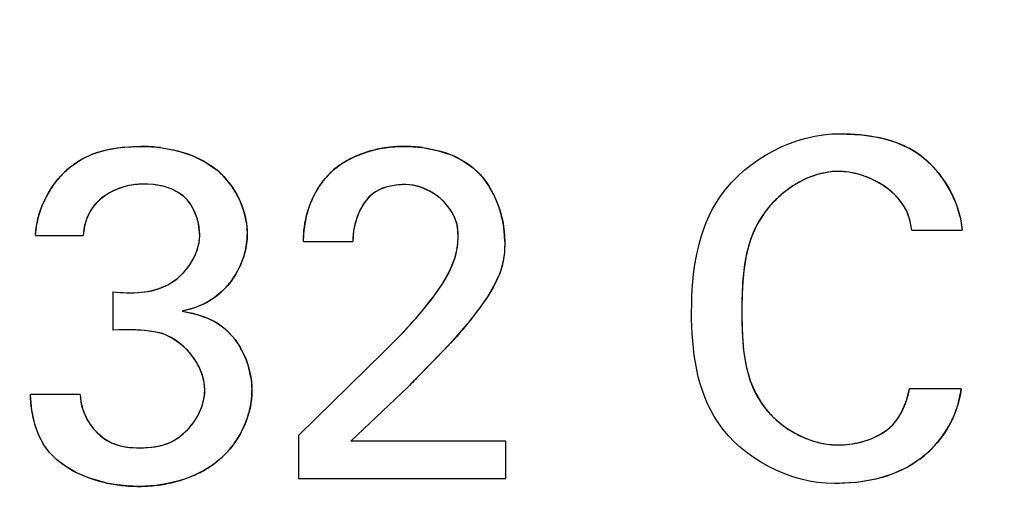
# Model space of a CAD drawing. Header units: inches. Extents: x 0 to 34, y 0 to 22.
# Tile 23 of 53: x 8.0613 to 8.2068, y 12.0297 to 12.1018. Entities that reach past the tile are written whole.
import ezdxf

# ---------------------------------------------------------------- set-up
doc = ezdxf.new("R2010")
doc.units = ezdxf.units.IN
doc.header["$LTSCALE"] = 1.87
doc.header["$MEASUREMENT"] = 0
doc.layers.get('0').update_dxf_attribs({"linetype": 'CONTINUOUS'})
doc.layers.add('DIMENSIONS', color=7, linetype='CONTINUOUS')
doc.styles.get("Standard").update_dxf_attribs({"font": 'txt', "width": 0.8})
doc.dimstyles.new('DIMSTYLE_1', dxfattribs={"dimtxt": 0.125, "dimasz": 0.18, "dimexe": 0.125, "dimexo": 0.0625, "dimgap": 0.0625, "dimtad": 0, "dimtih": 1, "dimtoh": 1, "dimdsep": 46, "dimtxsty": 'STANDARD', "dimblk": '_FILLED', "dimblk1": '_FILLED', "dimblk2": '_FILLED', "dimcen": 0.09, "dimadec": 0, "dimazin": 0, "dimtp": 0.001, "dimtm": 0.001, "dimtfac": 1, "dimtofl": 0, "dimtmove": 0, "dimatfit": 3, "dimldrblk": '_FILLED', "dimfxl": 1, "dimtolj": 1, "dimarcsym": 0})

# ---------------------------------------------------------------- blocks, each defined once
blk = doc.blocks.new('_FILLED')
at = {"color": 0, "linetype": 'BYBLOCK'}
blk.add_solid([(0, 0), (-1, 0.1736111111), (-1, -0.1736111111)], dxfattribs=at)
blk = doc.blocks.new('*D6')
at = {"layer": 'DIMENSIONS', "color": 2, "linetype": 'CONTINUOUS'}
for p, q in [((8.3470842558, 11.7387153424), (8.3470842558, 13.5723055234)), ((8.9348795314, 11.7387153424), (8.9348795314, 13.5723055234)), ((8.3470842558, 13.4473055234), (7.9870842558, 13.4473055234)), ((8.9348795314, 13.4473055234), (9.3324718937, 13.4473055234))]:
    blk.add_line(p, q, dxfattribs=at)
at = {"layer": 'DIMENSIONS', "color": 2, "linetype": 'CONTINUOUS', "xscale": 0.18, "yscale": 0.18, "zscale": 0.18}
blk.add_blockref('_FILLED', (8.3470842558, 13.4473055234), dxfattribs=at)
at = {"layer": 'DIMENSIONS', "color": 2, "linetype": 'CONTINUOUS', "xscale": 0.18, "yscale": 0.18, "zscale": 0.18, "rotation": 180}
blk.add_blockref('_FILLED', (8.9348795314, 13.4473055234), dxfattribs=at)
at = {"layer": 'DIMENSIONS', "color": 2, "linetype": 'CONTINUOUS', "insert": (9.3949718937, 13.5098055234), "char_height": 0.125, "width": 1.225, "attachment_point": 1, "line_spacing_factor": 0.9}
blk.add_mtext('14.93{\\Ftxt.shx;\\W1.000000;\\H0.125000; }[.588]', dxfattribs=at)
blk = doc.blocks.new('*D7')
at = {"layer": 'DIMENSIONS', "color": 2, "linetype": 'CONTINUOUS'}
for p, q in [((7.746690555, 11.7387153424), (7.746690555, 14.3223055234)), ((8.3470842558, 11.7374542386), (8.3470842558, 14.3223055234)), ((7.746690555, 14.1973055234), (7.379378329, 14.1973055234)), ((8.3470842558, 14.1973055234), (8.7070842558, 14.1973055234))]:
    blk.add_line(p, q, dxfattribs=at)
at = {"layer": 'DIMENSIONS', "color": 2, "linetype": 'CONTINUOUS', "xscale": 0.18, "yscale": 0.18, "zscale": 0.18}
blk.add_blockref('_FILLED', (7.746690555, 14.1973055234), dxfattribs=at)
at = {"layer": 'DIMENSIONS', "color": 2, "linetype": 'CONTINUOUS', "xscale": 0.18, "yscale": 0.18, "zscale": 0.18, "rotation": 180}
blk.add_blockref('_FILLED', (8.3470842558, 14.1973055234), dxfattribs=at)
at = {"layer": 'DIMENSIONS', "color": 2, "linetype": 'CONTINUOUS', "insert": (7.316878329, 14.2598055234), "char_height": 0.125, "width": 1.225, "attachment_point": 3, "line_spacing_factor": 0.9}
blk.add_mtext('15.25{\\Ftxt.shx;\\W1.000000;\\H0.125000; }[.600]', dxfattribs=at)
blk = doc.blocks.new('*D10')
at = {"layer": 'DIMENSIONS', "color": 2, "linetype": 'CONTINUOUS'}
for p, q in [((8.5782850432, 12.5752582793), (6.8718094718, 12.5752582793)), ((6.9968094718, 12.5752582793), (6.9968094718, 11.7282740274)), ((6.9968094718, 10.6312897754), (6.9968094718, 11.4782740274)), ((8.1410724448, 10.6312897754), (6.8718094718, 10.6312897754))]:
    blk.add_line(p, q, dxfattribs=at)
at = {"layer": 'DIMENSIONS', "color": 2, "linetype": 'CONTINUOUS', "xscale": 0.18, "yscale": 0.18, "zscale": 0.18}
for p, rotation in [((6.9968094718, 12.5752582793), 90), ((6.9968094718, 10.6312897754), 270)]:
    blk.add_blockref('_FILLED', p, dxfattribs=dict(at, rotation=rotation))
at = {"layer": 'DIMENSIONS', "color": 2, "linetype": 'CONTINUOUS', "insert": (6.9968094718, 11.6657740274), "char_height": 0.125, "width": 1.325, "attachment_point": 2, "line_spacing_factor": 0.9}
blk.add_mtext('49.38{\\Ftxt.shx;\\W1.000000;\\H0.125000; }[1.944]', dxfattribs=at)
blk = doc.blocks.new('*D13')
at = {"layer": 'DIMENSIONS', "color": 2, "linetype": 'CONTINUOUS'}
for p, q in [((8.6407850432, 12.5127582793), (8.6407850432, 3.4344774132)), ((8.2407850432, 5.9419774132), (8.2407850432, 3.4344774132)), ((8.2407850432, 3.5594774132), (7.8807850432, 3.5594774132)), ((8.6407850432, 3.5594774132), (9.0379003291, 3.5594774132))]:
    blk.add_line(p, q, dxfattribs=at)
at = {"layer": 'DIMENSIONS', "color": 2, "linetype": 'CONTINUOUS', "xscale": 0.18, "yscale": 0.18, "zscale": 0.18}
blk.add_blockref('_FILLED', (8.2407850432, 3.5594774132), dxfattribs=at)
at = {"layer": 'DIMENSIONS', "color": 2, "linetype": 'CONTINUOUS', "xscale": 0.18, "yscale": 0.18, "zscale": 0.18, "rotation": 180}
blk.add_blockref('_FILLED', (8.6407850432, 3.5594774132), dxfattribs=at)
at = {"layer": 'DIMENSIONS', "color": 2, "linetype": 'CONTINUOUS', "insert": (9.1004003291, 3.6219774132), "char_height": 0.125, "width": 1.225, "attachment_point": 1, "line_spacing_factor": 0.9}
blk.add_mtext('10.16{\\Ftxt.shx;\\W1.000000;\\H0.125000; }[.400]', dxfattribs=at)

msp = doc.modelspace()

# ---------------------------------------------------------------- linework, layer by layer
at = {"color": 40, "linetype": 'CONTINUOUS'}
for p, q in [((8.1825214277, 12.0849614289), (8.1856642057, 12.0848076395)), ((8.1856642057, 12.0848076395), (8.1883730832, 12.0843736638)), ((8.1883730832, 12.0843736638), (8.1906901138, 12.083700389)), ((8.0720837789, 12.0819663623), (8.0740784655, 12.0825677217)), ((8.0740784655, 12.0825677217), (8.0764194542, 12.0829488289)), ((8.0764194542, 12.0829488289), (8.0791811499, 12.0830822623)), ((8.0820676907, 12.082903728), (8.0846537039, 12.0824117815)), ((8.0846537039, 12.0824117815), (8.0868526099, 12.0816856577)), ((8.1208086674, 12.0829099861), (8.123173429, 12.0824527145)), ((8.123173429, 12.0824527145), (8.1251932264, 12.0817717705)), ((8.1906901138, 12.083700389), (8.1927050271, 12.0827999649)), ((8.0687974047, 12.0800831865), (8.0703427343, 12.0811444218)), ((8.0703427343, 12.0811444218), (8.0720837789, 12.0819663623)), ((8.0868526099, 12.0816856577), (8.0887293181, 12.0807625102)), ((8.1251932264, 12.0817717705), (8.126872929, 12.0809223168)), ((8.0887293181, 12.0807625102), (8.0903244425, 12.0796586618)), ((8.126872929, 12.0809223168), (8.1283398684, 12.0798653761)), ((8.1283398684, 12.0798653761), (8.1296036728, 12.0785868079)), ((8.1296036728, 12.0785868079), (8.1307132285, 12.0770456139)), ((8.1791894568, 12.0789463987), (8.1774994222, 12.0783215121)), ((8.1808120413, 12.0792979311), (8.1791894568, 12.0789463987)), ((8.1838002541, 12.0792792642), (8.1822492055, 12.0794003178)), ((8.18554707, 12.0788777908), (8.1838002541, 12.0792792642)), ((8.0793992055, 12.0775211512), (8.0780957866, 12.0774269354)), ((8.0810333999, 12.0774352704), (8.0793992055, 12.0775211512)), ((8.0824525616, 12.077192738), (8.0810333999, 12.0774352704)), ((8.0836703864, 12.0768101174), (8.0824525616, 12.077192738)), ((8.0846989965, 12.0762986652), (8.0836703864, 12.0768101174)), ((8.1144993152, 12.0767361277), (8.1135970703, 12.076206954)), ((8.1155751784, 12.0771235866), (8.1144993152, 12.0767361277)), ((8.1168501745, 12.0773672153), (8.1155751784, 12.0771235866)), ((8.1183519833, 12.0774530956), (8.1168501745, 12.0773672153)), ((8.1194140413, 12.0773582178), (8.1183519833, 12.0774530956)), ((8.1206687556, 12.077020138), (8.1194140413, 12.0773582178)), ((8.1219224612, 12.0764456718), (8.1206687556, 12.077020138)), ((8.1901511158, 12.0763536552), (8.1888494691, 12.0773359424)), ((8.0731543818, 12.075264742), (8.0723450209, 12.0744573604)), ((8.074164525, 12.0760042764), (8.0731543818, 12.075264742)), ((8.085585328, 12.0756325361), (8.0846989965, 12.0762986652)), ((8.086346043, 12.0747796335), (8.085585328, 12.0756325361)), ((8.1128323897, 12.0755334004), (8.1121358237, 12.0746673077)), ((8.1135970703, 12.076206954), (8.1128323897, 12.0755334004)), ((8.1911864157, 12.075308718), (8.1901511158, 12.0763536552)), ((8.1919482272, 12.0742644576), (8.1911864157, 12.075308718)), ((8.0723450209, 12.0744573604), (8.0716911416, 12.0735388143)), ((8.0869722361, 12.0737576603), (8.086346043, 12.0747796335)), ((8.0874537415, 12.0725829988), (8.0869722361, 12.0737576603)), ((8.1121358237, 12.0746673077), (8.1114986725, 12.0735499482)), ((8.1249376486, 12.073725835), (8.1241426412, 12.0747168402)), ((8.1254965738, 12.0727397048), (8.1249376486, 12.073725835)), ((8.1925012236, 12.0731722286), (8.1919482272, 12.0742644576)), ((8.0712014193, 12.0724974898), (8.0708523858, 12.0713041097)), ((8.0716911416, 12.0735388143), (8.0712014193, 12.0724974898)), ((8.1114986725, 12.0735499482), (8.1109733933, 12.0721863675)), ((8.1258460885, 12.0717670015), (8.1254965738, 12.0727397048)), ((8.1713346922, 12.0732981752), (8.1702126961, 12.0715124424)), ((8.1928551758, 12.0720051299), (8.1925012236, 12.0731722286)), ((8.2002266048, 12.0726868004), (8.2005325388, 12.0707128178)), ((8.0636103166, 12.0699461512), (8.0637982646, 12.0716574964)), ((8.0708523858, 12.0713041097), (8.0706367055, 12.0699461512)), ((8.0878755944, 12.0699461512), (8.0877663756, 12.0712845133)), ((8.0947634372, 12.0718340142), (8.0949019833, 12.0700822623)), ((8.1032019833, 12.0690447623), (8.1032983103, 12.0708147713)), ((8.1260238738, 12.0707244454), (8.1258460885, 12.0717670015)), ((8.1702126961, 12.0715124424), (8.1693290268, 12.0695042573)), ((8.1930867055, 12.0707128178), (8.1928551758, 12.0720051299)), ((8.0877894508, 12.0689123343), (8.0878755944, 12.0699461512)), ((8.1106216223, 12.0706334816), (8.1104992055, 12.0690447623)), ((8.1259541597, 12.0681714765), (8.1260700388, 12.0696003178)), ((8.1260700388, 12.0696003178), (8.1260238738, 12.0707244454)), ((8.1693290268, 12.0695042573), (8.1686814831, 12.0672508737)), ((8.0875019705, 12.0677671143), (8.0877894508, 12.0689123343)), ((8.1255770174, 12.0665904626), (8.1259541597, 12.0681714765)), ((8.1329464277, 12.0690447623), (8.1328972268, 12.0674220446)), ((8.0869858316, 12.066563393), (8.0875019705, 12.0677671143)), ((8.1248914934, 12.064855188), (8.1255770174, 12.0665904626)), ((8.1328972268, 12.0674220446), (8.1326702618, 12.0658946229)), ((8.1686814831, 12.0672508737), (8.1682605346, 12.06472045)), ((8.1326702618, 12.0658946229), (8.1322013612, 12.06434193)), ((8.1238620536, 12.0629961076), (8.1248914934, 12.064855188)), ((8.1322013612, 12.06434193), (8.1314531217, 12.062680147)), ((8.1682605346, 12.06472045), (8.1680470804, 12.0618778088)), ((8.0804657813, 12.0617187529), (8.081902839, 12.0621020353)), ((8.081902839, 12.0621020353), (8.083176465, 12.0626622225)), ((8.083176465, 12.0626622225), (8.0843440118, 12.0634237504)), ((8.1314531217, 12.062680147), (8.1303959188, 12.0608848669)), ((8.0770357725, 12.0614815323), (8.0788489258, 12.061513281)), ((8.0788489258, 12.061513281), (8.0804657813, 12.0617187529)), ((8.0900176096, 12.060726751), (8.0886663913, 12.0599178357)), ((8.0912159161, 12.0617204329), (8.0900176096, 12.060726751)), ((8.1204070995, 12.0583880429), (8.1225172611, 12.0610489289)), ((8.1303959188, 12.0608848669), (8.129071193, 12.0590024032)), ((8.1680470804, 12.0618778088), (8.1679950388, 12.0586892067)), ((8.0871124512, 12.0592657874), (8.0852992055, 12.0587558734)), ((8.0886663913, 12.0599178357), (8.0871124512, 12.0592657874)), ((8.0852992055, 12.0587558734), (8.08731342, 12.0583423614)), ((8.08731342, 12.0583423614), (8.0890175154, 12.0577498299)), ((8.0890175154, 12.0577498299), (8.090434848, 12.0570156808)), ((8.1179235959, 12.0556366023), (8.1204070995, 12.0583880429)), ((8.129071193, 12.0590024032), (8.1275353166, 12.0570197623)), ((8.1679950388, 12.0586892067), (8.1680456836, 12.0557107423)), ((8.090434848, 12.0570156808), (8.09163505, 12.0561345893)), ((8.1275353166, 12.0570197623), (8.1249463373, 12.0540458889)), ((8.0774789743, 12.0560042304), (8.0750172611, 12.0559753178)), ((8.0797077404, 12.0558987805), (8.0774789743, 12.0560042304)), ((8.0816908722, 12.0556239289), (8.0797077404, 12.0558987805)), ((8.0827255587, 12.0553098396), (8.0816908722, 12.0556239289)), ((8.0838727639, 12.0547472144), (8.0827255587, 12.0553098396)), ((8.09163505, 12.0561345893), (8.0926930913, 12.0550642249)), ((8.1150839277, 12.0527753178), (8.1179235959, 12.0556366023)), ((8.1680456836, 12.0557107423), (8.1682482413, 12.0529970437)), ((8.0850047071, 12.0539576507), (8.0838727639, 12.0547472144)), ((8.1249463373, 12.0540458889), (8.1219403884, 12.0509343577)), ((8.1682482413, 12.0529970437), (8.1686434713, 12.0505715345)), ((8.0882654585, 12.049328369), (8.0877714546, 12.0505222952)), ((8.1219403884, 12.0509343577), (8.1200018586, 12.0489576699)), ((8.1686434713, 12.0505715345), (8.1692294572, 12.0484709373)), ((8.0885509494, 12.0481692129), (8.0882654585, 12.049328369)), ((8.1200018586, 12.0489576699), (8.1186380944, 12.0475669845)), ((8.0886353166, 12.0471461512), (8.0885509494, 12.0481692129)), ((8.0954680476, 12.0487856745), (8.0955936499, 12.0470780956)), ((8.1692294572, 12.0484709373), (8.1700298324, 12.0465911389)), ((8.0630672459, 12.0441091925), (8.0628519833, 12.0464544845)), ((8.0702158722, 12.0464544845), (8.0702879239, 12.0454370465)), ((8.0885350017, 12.0459919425), (8.0886353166, 12.0471461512)), ((8.1700298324, 12.0465911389), (8.1710513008, 12.0449262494)), ((8.1923146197, 12.0455628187), (8.1927478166, 12.0472822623)), ((8.0702879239, 12.0454370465), (8.0705789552, 12.0442459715)), ((8.0875835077, 12.0433225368), (8.0881860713, 12.0446641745)), ((8.0881860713, 12.0446641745), (8.0885350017, 12.0459919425)), ((8.1917380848, 12.0441260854), (8.1923146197, 12.0455628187)), ((8.0635056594, 12.0420968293), (8.0630672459, 12.0441091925)), ((8.0705789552, 12.0442459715), (8.0710975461, 12.0430328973)), ((8.1910546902, 12.0429424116), (8.1917380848, 12.0441260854)), ((8.0641164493, 12.0404080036), (8.0635056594, 12.0420968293)), ((8.1894433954, 12.0412396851), (8.1903061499, 12.0420058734)), ((8.1903061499, 12.0420058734), (8.1910546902, 12.0429424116)), ((8.0648603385, 12.0390175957), (8.0641164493, 12.0404080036)), ((8.0727175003, 12.0408340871), (8.0737392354, 12.0399678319)), ((8.0847171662, 12.0400872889), (8.0857918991, 12.040975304)), ((8.1870894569, 12.039925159), (8.188379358, 12.0405391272)), ((8.188379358, 12.0405391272), (8.1894433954, 12.0412396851)), ((8.0656992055, 12.0379030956), (8.0648603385, 12.0390175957)), ((8.0737392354, 12.0399678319), (8.0748600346, 12.0393090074)), ((8.0748600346, 12.0393090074), (8.0761011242, 12.0388760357)), ((8.0761011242, 12.0388760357), (8.0774809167, 12.038654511)), ((8.0807363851, 12.0386738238), (8.0822200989, 12.0389343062)), ((8.0822200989, 12.0389343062), (8.083527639, 12.0393977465)), ((8.083527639, 12.0393977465), (8.0847171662, 12.0400872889)), ((8.1805259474, 12.0391387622), (8.1821811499, 12.0390155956)), ((8.1855837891, 12.0394387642), (8.1870894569, 12.039925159)), ((8.0774809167, 12.038654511), (8.0790464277, 12.0385947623)), ((8.0790464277, 12.0385947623), (8.0807363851, 12.0386738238)), ((8.0680837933, 12.0358222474), (8.066774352, 12.0368225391)), ((8.1942808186, 12.0369107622), (8.1924149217, 12.0357089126)), ((8.0696863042, 12.034900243), (8.0680837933, 12.0358222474)), ((8.0716005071, 12.0340965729), (8.0696863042, 12.034900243)), ((8.1902793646, 12.0347317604), (8.1878294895, 12.0339864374)), ((8.1924149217, 12.0357089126), (8.1902793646, 12.0347317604)), ((8.073836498, 12.0334562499), (8.0716005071, 12.0340965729)), ((8.1849759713, 12.0334940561), (8.1816255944, 12.0333114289)), ((8.1878294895, 12.0339864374), (8.1849759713, 12.0334940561))]:
    msp.add_line(p, q, dxfattribs=at)
at = {"color": 7, "linetype": 'CONTINUOUS'}
for p, q in [((8.0636103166, 12.0699461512), (8.0706367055, 12.0699461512)), ((8.1930867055, 12.0707128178), (8.2005325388, 12.0707128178)), ((8.1032019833, 12.0690447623), (8.1104992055, 12.0690447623)), ((8.0750172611, 12.0616044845), (8.0750172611, 12.0559753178)), ((8.1150839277, 12.0527753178), (8.1024964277, 12.0404058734)), ((8.1102144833, 12.0395711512), (8.1186380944, 12.0475669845)), ((8.0702158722, 12.0464544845), (8.0628519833, 12.0464544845)), ((8.2003839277, 12.0472822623), (8.1927478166, 12.0472822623)), ((8.1024964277, 12.0404058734), (8.1024964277, 12.0340780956)), ((8.1330964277, 12.0395711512), (8.1102144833, 12.0395711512)), ((8.1330964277, 12.0340780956), (8.1330964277, 12.0395711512)), ((8.1024964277, 12.0340780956), (8.1330964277, 12.0340780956))]:
    msp.add_line(p, q, dxfattribs=at)
at = {"color": 40, "linetype": 'CONTINUOUS'}
for centre, radius, start, end in [((8.0791971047, 12.0599161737), 0.0231660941, 82.8819983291, 90.0394602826), ((8.1177460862, 12.0658221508), 0.0172235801, 102.9691691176, 109.5546634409), ((8.1180395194, 12.0645757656), 0.0185040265, 96.5188327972, 102.9884467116), ((8.1180735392, 12.0643602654), 0.0187219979, 90.0192131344, 96.5473985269), ((8.1180886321, 12.0615243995), 0.0215578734, 82.7514632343, 90.0567993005), ((8.186337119, 12.0709440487), 0.0134578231, 52.8452577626, 61.7593964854), ((8.1163672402, 12.0690764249), 0.0136833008, 116.2542064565, 123.2352503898), ((8.1171540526, 12.0674823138), 0.0154610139, 109.5464364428, 116.2559957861), ((8.1856774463, 12.0700990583), 0.0145297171, 44.3075257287, 52.7844698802), ((8.0771590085, 12.0697606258), 0.0132842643, 129.0085769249, 137.3655622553), ((8.0829889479, 12.0706444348), 0.01162178, 41.7864862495, 50.8623871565), ((8.114932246, 12.0712160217), 0.0111122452, 130.9410176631, 138.6039186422), ((8.1155305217, 12.0703559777), 0.0121544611, 123.2420406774, 130.4147286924), ((8.1847787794, 12.0692126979), 0.0157919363, 36.5439894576, 44.331302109), ((8.0779980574, 12.0689801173), 0.0144301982, 137.3420996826, 145.303369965), ((8.0823176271, 12.0700467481), 0.0125206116, 33.3468944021, 41.7787795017), ((8.1158685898, 12.0703896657), 0.0123610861, 138.6005400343, 146.0134701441), ((8.1835046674, 12.0649748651), 0.014635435, 114.2250819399, 121.714112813), ((8.1822611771, 12.0690946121), 0.0103057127, 90.0665573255, 98.0834240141), ((8.1816576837, 12.0662284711), 0.013233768, 64.8864679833, 72.908493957), ((8.1817942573, 12.0664941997), 0.0129352, 56.946128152, 64.9346795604), ((8.1842685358, 12.0688263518), 0.0164319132, 28.7824702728, 36.5669016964), ((8.0783840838, 12.0687040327), 0.0149047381, 145.2754911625, 153.2371268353), ((8.079266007, 12.0678389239), 0.0096279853, 113.9528039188, 121.995980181), ((8.0795637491, 12.0671838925), 0.0103474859, 106.0977558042, 113.9869589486), ((8.0795452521, 12.0672771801), 0.0102527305, 98.1273388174, 106.1429923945), ((8.0818093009, 12.0697054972), 0.0131328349, 25.2342372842, 33.3714846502), ((8.1168266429, 12.0697406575), 0.0135182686, 146.0025022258, 153.2928186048), ((8.1184649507, 12.0695441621), 0.0143628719, 23.5549579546, 31.4853660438), ((8.1841132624, 12.0639788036), 0.0158026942, 121.6927567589, 128.8144667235), ((8.1844467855, 12.0689158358), 0.016232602, 21.0415006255, 28.8085758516), ((8.0780214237, 12.0688782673), 0.0145024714, 153.20656628, 161.2891005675), ((8.0818309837, 12.0697092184), 0.0131116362, 17.2641355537, 25.2599217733), ((8.1174865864, 12.0694028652), 0.0142596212, 153.2721021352, 160.3095946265), ((8.1174115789, 12.0683543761), 0.0092637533, 51.997142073, 60.860414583), ((8.1175682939, 12.0685416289), 0.009019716, 43.2068915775, 52.0492094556), ((8.117305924, 12.0690318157), 0.0156300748, 15.8978913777, 23.5786977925), ((8.1843848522, 12.0636304), 0.0162443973, 128.7906154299, 135.9552012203), ((8.1175376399, 12.0693783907), 0.0143159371, 160.2862154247, 167.334523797), ((8.1840143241, 12.0639766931), 0.0157373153, 135.9235827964, 143.6783851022), ((8.1853857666, 12.0692699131), 0.0152291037, 12.9655774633, 21.066587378), ((8.0769271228, 12.0692427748), 0.0133490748, 161.2642008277, 169.5783630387), ((8.0791078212, 12.0698866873), 0.0087706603, 9.1706341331, 17.9040577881), ((8.0824579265, 12.0698982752), 0.0124568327, 8.9397498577, 17.2895393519), ((8.1169016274, 12.0695164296), 0.0136651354, 167.3145191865, 174.5480322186), ((8.1169368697, 12.0689168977), 0.0160164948, 8.1778304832, 15.931624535), ((8.1215114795, 12.0689829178), 0.011014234, 163.0913677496, 171.3813409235), ((8.1177720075, 12.0690253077), 0.0151744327, 0.0734569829, 8.2212046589), ((8.084895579, 12.0700961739), 0.010006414, 352.0264093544, 359.9203434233), ((8.0837289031, 12.0702585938), 0.0111843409, 344.1823383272, 352.0314692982), ((8.0787235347, 12.0708936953), 0.009328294, 324.0350671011, 332.3407899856), ((8.0827968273, 12.0705183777), 0.0121519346, 336.5958402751, 344.2017419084), ((8.0783433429, 12.0711623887), 0.009793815, 315.9514856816, 324.0690490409), ((8.0823768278, 12.0706943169), 0.0126072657, 329.1201624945, 336.6202265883), ((8.078488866, 12.071012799), 0.0095852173, 307.6511080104, 315.9893852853), ((8.0825437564, 12.0705884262), 0.0124096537, 321.7002918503, 329.144198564), ((8.0831469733, 12.0701061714), 0.0116373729, 313.8970425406, 321.7229637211), ((8.0841352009, 12.0477951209), 0.0112284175, 32.2175259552, 40.3446967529), ((8.0784200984, 12.0458484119), 0.0104458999, 42.7075930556, 50.9237984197), ((8.0831535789, 12.0471728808), 0.0123906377, 24.2317511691, 32.2318458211), ((8.0782170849, 12.0456495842), 0.0107299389, 34.6649382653, 42.7524910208), ((8.0825336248, 12.0468868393), 0.0130733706, 16.374855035, 24.2597665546), ((8.078722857, 12.0459909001), 0.0101198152, 26.6009868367, 34.7042391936), ((8.0826774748, 12.0469206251), 0.0129258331, 8.2960814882, 16.4109321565), ((8.083520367, 12.0470913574), 0.0120732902, 352.0061356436, 359.9370639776), ((8.1877041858, 12.0486223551), 0.0127503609, 345.8838531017, 353.9669369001), ((8.0824537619, 12.0472392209), 0.0131500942, 344.3141005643, 352.0144268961), ((8.1820015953, 12.052895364), 0.0135431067, 216.0453839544, 224.2178384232), ((8.1863585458, 12.0489608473), 0.0141379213, 337.8538290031, 345.8835088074), ((8.0789461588, 12.0480579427), 0.0098502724, 322.4774993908, 331.2663488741), ((8.0816557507, 12.0474595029), 0.0139779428, 336.8226495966, 344.3291637), ((8.1828944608, 12.0537543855), 0.0147820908, 224.1906334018, 231.6314240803), ((8.1851679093, 12.0494411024), 0.0154217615, 330.2149903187, 337.8687301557), ((8.079059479, 12.0472065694), 0.0089895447, 207.66368004, 216.4054205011), ((8.0790539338, 12.0471934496), 0.0089772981, 216.359032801, 225.1034778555), ((8.0790196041, 12.047992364), 0.0097520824, 313.9830900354, 322.5202586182), ((8.0813225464, 12.0475971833), 0.0143384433, 329.4265879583, 336.8409255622), ((8.1832605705, 12.0542065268), 0.015363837, 231.6075930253, 238.8456934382), ((8.1844452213, 12.0498484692), 0.0162513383, 322.6914096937, 330.2341739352), ((8.0814949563, 12.0474899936), 0.0141354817, 321.9016367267, 329.4452053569), ((8.1831600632, 12.0540282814), 0.0151593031, 238.8222506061, 246.0793018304), ((8.0820502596, 12.0470494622), 0.0134266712, 313.9546196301, 321.9189099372), ((8.1827915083, 12.0531834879), 0.0142376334, 246.0566005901, 253.6710922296), ((8.1824104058, 12.0518710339), 0.0128709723, 253.6565466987, 261.5809752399), ((8.1821747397, 12.0529977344), 0.0139821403, 270.0262679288, 277.1406669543), ((8.1822263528, 12.0526713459), 0.0136518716, 277.0960082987, 284.2369371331), ((8.1843474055, 12.0499147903), 0.0163693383, 315.1197947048, 322.7142879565), ((8.0740433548, 12.0451303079), 0.011038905, 220.8971887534, 228.815226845), ((8.081946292, 12.0471932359), 0.0136023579, 305.7877135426, 313.8495404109), ((8.1848212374, 12.0494329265), 0.0156935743, 307.0683849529, 315.1456881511), ((8.0810958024, 12.0483778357), 0.0150606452, 298.1087427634, 305.7769596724), ((8.0802079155, 12.050042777), 0.0169475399, 290.7553439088, 298.1044620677), ((8.0787983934, 12.055510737), 0.0226057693, 257.3205171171, 263.6846765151), ((8.0789167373, 12.0564327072), 0.023535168, 263.6452164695, 269.9843690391), ((8.0789091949, 12.0546416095), 0.0217440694, 270.0029556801, 276.948138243), ((8.0790245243, 12.0537769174), 0.0208717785, 276.9210168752, 283.7470551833), ((8.0794650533, 12.0519978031), 0.0190389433, 283.7316221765, 290.7608610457)]:
    msp.add_arc(centre, radius, start, end, dxfattribs=at)
at = {"color": 7, "linetype": 'CONTINUOUS'}
for points, knots in [([(8.1605617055, 12.0586142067), (8.1605617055, 12.0645016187), (8.1623704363, 12.0780167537), (8.1758765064, 12.0849614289), (8.1825214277, 12.0849614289)], [0, 0, 0, 0, 0.469777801, 1, 1, 1, 1]), ([(8.1825214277, 12.0849614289), (8.1864140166, 12.0849614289), (8.1952521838, 12.0835961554), (8.2001826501, 12.0751040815), (8.2005325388, 12.0707128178)], [0, 0, 0, 0, 0.4691126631, 1, 1, 1, 1]), ([(8.0636103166, 12.0699461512), (8.0637605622, 12.0742145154), (8.068289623, 12.0820327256), (8.0760734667, 12.0830822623), (8.0791811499, 12.0830822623)], [0, 0, 0, 0, 0.5788300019, 1, 1, 1, 1]), ([(8.0791811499, 12.0830822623), (8.0833332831, 12.0830822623), (8.0915036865, 12.0811419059), (8.0949019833, 12.0733555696), (8.0949019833, 12.0700822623)], [0, 0, 0, 0, 0.5591766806, 1, 1, 1, 1]), ([(8.1180672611, 12.0830822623), (8.1216289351, 12.0830822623), (8.1298462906, 12.0812982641), (8.1329464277, 12.0729906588), (8.1329464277, 12.0690447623)], [0, 0, 0, 0, 0.4744109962, 1, 1, 1, 1]), ([(8.1032019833, 12.0690447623), (8.1032225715, 12.0697586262), (8.1033766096, 12.0736093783), (8.1052644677, 12.0775452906), (8.1076505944, 12.0796100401)], [0, 0, 0, 0, 0.1845567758, 1, 1, 1, 1]), ([(8.1822492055, 12.0794003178), (8.1776752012, 12.0794003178), (8.1683324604, 12.073007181), (8.1679950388, 12.0632657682), (8.1679950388, 12.0586892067)], [0, 0, 0, 0, 0.4998602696, 1, 1, 1, 1]), ([(8.1930867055, 12.0707128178), (8.1929768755, 12.0714168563), (8.1922050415, 12.0762184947), (8.1863512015, 12.0794003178), (8.1822492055, 12.0794003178)], [0, 0, 0, 0, 0.148000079, 1, 1, 1, 1]), ([(8.0793992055, 12.0775211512), (8.076544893, 12.0775211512), (8.0717703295, 12.0754567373), (8.0707705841, 12.0712303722), (8.0706367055, 12.0699461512)], [0, 0, 0, 0, 0.6885339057, 1, 1, 1, 1]), ([(8.0878755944, 12.0699461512), (8.0878755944, 12.0720506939), (8.0861963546, 12.0767368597), (8.0814935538, 12.0775211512), (8.0793992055, 12.0775211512)], [0, 0, 0, 0, 0.5012139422, 1, 1, 1, 1]), ([(8.1183519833, 12.0774530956), (8.1168165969, 12.0774530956), (8.1122435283, 12.0767880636), (8.1104992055, 12.0717394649), (8.1104992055, 12.0690447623)], [0, 0, 0, 0, 0.3629678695, 1, 1, 1, 1]), ([(8.1260700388, 12.0696003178), (8.1260700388, 12.0703454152), (8.1258516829, 12.0742444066), (8.1214725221, 12.0774530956), (8.1183519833, 12.0774530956)], [0, 0, 0, 0, 0.1927489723, 1, 1, 1, 1]), ([(8.0750172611, 12.0616044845), (8.0777724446, 12.0613623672), (8.0838431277, 12.0612781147), (8.0878755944, 12.067078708), (8.0878755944, 12.0699461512)], [0, 0, 0, 0, 0.4909783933, 1, 1, 1, 1]), ([(8.0949019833, 12.0700822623), (8.0949019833, 12.0665365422), (8.0919556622, 12.0609311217), (8.0869326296, 12.0591221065), (8.0852992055, 12.0587558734)], [0, 0, 0, 0, 0.6792960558, 1, 1, 1, 1]), ([(8.1225172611, 12.0610489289), (8.1231296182, 12.0618875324), (8.1249180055, 12.0644175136), (8.1260700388, 12.0675221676), (8.1260700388, 12.0696003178)], [0, 0, 0, 0, 0.3331850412, 1, 1, 1, 1]), ([(8.1329464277, 12.0690447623), (8.1329464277, 12.0682967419), (8.1328556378, 12.0637949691), (8.1298331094, 12.0599309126), (8.1275353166, 12.0570197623)], [0, 0, 0, 0, 0.1678400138, 1, 1, 1, 1]), ([(8.0852992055, 12.0587558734), (8.0874055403, 12.0584563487), (8.0930202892, 12.0566581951), (8.0955936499, 12.0505211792), (8.0955936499, 12.0470780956)], [0, 0, 0, 0, 0.3819196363, 1, 1, 1, 1]), ([(8.1816255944, 12.0333114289), (8.175167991, 12.0333114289), (8.1621024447, 12.0400174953), (8.1605617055, 12.0530264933), (8.1605617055, 12.0586142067)], [0, 0, 0, 0, 0.5361090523, 1, 1, 1, 1]), ([(8.1679950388, 12.0586892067), (8.1679950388, 12.0541325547), (8.1684087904, 12.0444086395), (8.1778421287, 12.0390155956), (8.1821811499, 12.0390155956)], [0, 0, 0, 0, 0.5122323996, 1, 1, 1, 1]), ([(8.1275353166, 12.0570197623), (8.1253574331, 12.054304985), (8.1222354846, 12.0512839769), (8.1192369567, 12.0481658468), (8.1186380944, 12.0475669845)], [0, 0, 0, 0, 0.8042855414, 1, 1, 1, 1]), ([(8.0702158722, 12.0464544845), (8.0701724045, 12.0435217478), (8.0733913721, 12.0388598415), (8.0777372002, 12.0385947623), (8.0790464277, 12.0385947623)], [0, 0, 0, 0, 0.6913863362, 1, 1, 1, 1]), ([(8.0955936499, 12.0470780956), (8.0955936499, 12.0435870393), (8.0919832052, 12.0353482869), (8.0833577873, 12.0328975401), (8.0789103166, 12.0328975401)], [0, 0, 0, 0, 0.4397612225, 1, 1, 1, 1]), ([(8.0790464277, 12.0385947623), (8.0805145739, 12.0385947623), (8.0852300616, 12.0390313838), (8.0886353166, 12.0440094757), (8.0886353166, 12.0471461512)], [0, 0, 0, 0, 0.3188280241, 1, 1, 1, 1]), ([(8.2003839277, 12.0472822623), (8.1999502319, 12.0431294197), (8.1947260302, 12.0349215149), (8.1858443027, 12.0333114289), (8.1816255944, 12.0333114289)], [0, 0, 0, 0, 0.4974219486, 1, 1, 1, 1])]:
    msp.add_open_spline(points, degree=3, knots=knots, dxfattribs=at)
for points in [[(8.1076505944, 12.0796100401), (8.110434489, 12.0819861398), (8.1144072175, 12.0830822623), (8.1180672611, 12.0830822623)], [(8.1150839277, 12.0527753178), (8.1177394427, 12.0553624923), (8.1203220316, 12.0580612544), (8.1225172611, 12.0610489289)], [(8.0816908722, 12.0556239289), (8.0795041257, 12.0560486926), (8.0772440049, 12.056037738), (8.0750172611, 12.0559753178)], [(8.0886353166, 12.0471461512), (8.0886353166, 12.050799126), (8.085262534, 12.0548574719), (8.0816908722, 12.0556239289)], [(8.0656992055, 12.0379030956), (8.0637057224, 12.0401507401), (8.0629510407, 12.0434518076), (8.0628519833, 12.0464544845)], [(8.1903061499, 12.0420058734), (8.1916317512, 12.043419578), (8.1923979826, 12.0453761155), (8.1927478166, 12.0472822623)], [(8.1821811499, 12.0390155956), (8.1850670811, 12.0390155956), (8.188297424, 12.0399337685), (8.1903061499, 12.0420058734)], [(8.0789103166, 12.0328975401), (8.0742011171, 12.0328975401), (8.0687782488, 12.0343399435), (8.0656992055, 12.0379030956)]]:
    msp.add_open_spline(points, degree=3, dxfattribs=at)

# ---------------------------------------------------------------- dimensions: what is measured, and where the dimension line sits
at = {"layer": 'DIMENSIONS', "color": 2, "linetype": 'CONTINUOUS'}
for base, p1, p2, angle, picture, middle in [((7.746690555, 14.1973055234), (8.3470842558, 11.6749542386), (7.746690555, 11.6762153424), 180, '*D7', (6.704378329, 14.1973055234)), ((8.3470842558, 13.4473055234), (8.9348795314, 11.6762153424), (8.3470842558, 11.6762153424), 180, '*D6', (10.0074718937, 13.4473055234)), ((6.9968094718, 12.5752582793), (8.2035724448, 10.6312897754), (8.6407850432, 12.5752582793), 90, '*D10', (6.9968094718, 11.6032740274)), ((8.2407850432, 3.5594774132), (8.6407850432, 12.5752582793), (8.2407850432, 6.0044774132), 180, '*D13', (9.7129003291, 3.5594774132))]:
    dim = msp.add_linear_dim(base=base, p1=p1, p2=p2, angle=angle, dimstyle='DIMSTYLE_1', dxfattribs=at)
    dim.commit()
    dim.dimension.update_dxf_attribs({"geometry": picture, "text_midpoint": middle, "dimtype": 160})

doc.saveas('drawing.dxf')
